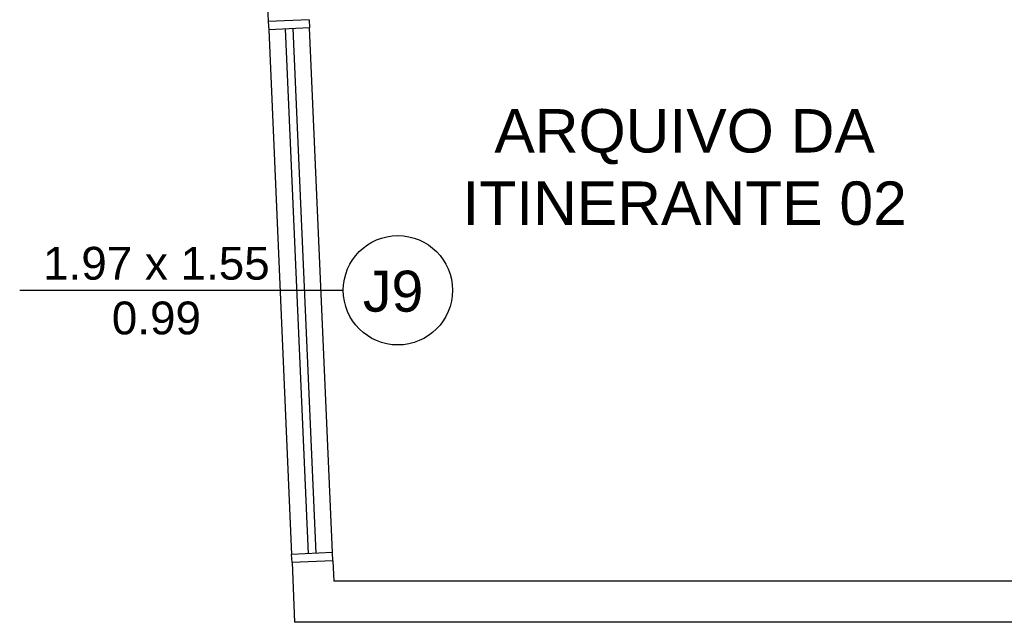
# Model space of a CAD drawing. Header units: inches. Extents: x 340 to 434, y 14 to 254.
# Tile 141 of 182: x 406.24 to 409.85, y 143.85 to 146.05. Entities that reach past the tile are written whole.
import ezdxf

# ---------------------------------------------------------------- set-up
doc = ezdxf.new("R2010")
doc.units = ezdxf.units.IN
doc.header["$MEASUREMENT"] = 0
for name, color, linetype in [('TJ-ESQUADRIA1', 1, 'Continuous'), ('TJ-ESQUADRIA2', 2, 'Continuous'), ('TJ-PAREDE', 5, 'Continuous'), ('TJ-TEXTO03 1PARA100', 3, 'Continuous'), ('TJ-TEXTOESQUADRIA', 200, 'Continuous')]:
    doc.layers.add(name, color=color, linetype=linetype)
doc.styles.add('ARIAL', font='arial.ttf')
doc.styles.get("Standard").update_dxf_attribs({"font": 'arial.ttf'})

msp = doc.modelspace()

# ---------------------------------------------------------------- linework, layer by layer
at = {"layer": 'TJ-ESQUADRIA1'}
for p, q in [((407.3871, 144.1042), (407.3031, 146.0233)), ((407.1532, 146.0167), (407.2372, 144.0976))]:
    msp.add_line(p, q, dxfattribs=at)
at = {"layer": 'TJ-ESQUADRIA2'}
for p, q in [((407.1519, 146.0467), (407.1532, 146.0167)), ((407.3031, 146.0233), (407.1532, 146.0167)), ((407.3272, 144.1015), (407.2431, 146.0207)), ((407.3017, 146.0533), (407.3031, 146.0233)), ((407.2131, 146.0194), (407.2972, 144.1002)), ((407.3871, 144.1042), (407.2372, 144.0976)), ((407.2386, 144.0676), (407.2372, 144.0976)), ((407.3884, 144.0742), (407.3871, 144.1042))]:
    msp.add_line(p, q, dxfattribs=at)
at = {"layer": 'TJ-PAREDE'}
for p, q in [((407.082, 147.6433), (407.1519, 146.0467)), ((407.3017, 146.0533), (407.1519, 146.0467)), ((407.3884, 144.0742), (407.2386, 144.0676)), ((407.3884, 144.0742), (407.3917, 143.9993)), ((407.2386, 144.0676), (407.2481, 143.8493)), ((411.127, 143.9993), (407.3917, 143.9993)), ((410.7653, 143.8493), (407.2481, 143.8493))]:
    msp.add_line(p, q, dxfattribs=at)
at = {"layer": 'TJ-TEXTOESQUADRIA', "color": 1}
msp.add_line((406.242, 145.0637), (407.4262, 145.0637), dxfattribs=at)
msp.add_circle((407.6262, 145.0637), 0.2, dxfattribs=at)

# ---------------------------------------------------------------- texts
at = {"layer": 'TJ-TEXTO03 1PARA100', "insert": (407.6532, 145.7263), "char_height": 0.15875, "width": 2.044718, "attachment_point": 1, "style": 'ARIAL'}
msp.add_mtext('\\pxqc;ARQUIVO DA ITINERANTE 02', dxfattribs=at)
at = {"layer": 'TJ-TEXTOESQUADRIA', "color": 1, "insert": (406.1894, 145.2225), "char_height": 0.12, "attachment_point": 1}
msp.add_mtext_dynamic_manual_height_columns('\\pxqc;1.97 x 1.55\\P0.99', width=1.10575, gutter_width=12.5, heights=[0], dxfattribs=at)
at = {"layer": 'TJ-TEXTOESQUADRIA', "color": 202, "insert": (407.4853, 145.1354), "char_height": 0.15, "attachment_point": 1}
msp.add_mtext_dynamic_manual_height_columns('\\pxqc;{\\C107;J9}', width=0.246653, gutter_width=12.5, heights=[0], dxfattribs=at)

doc.saveas('drawing.dxf')
